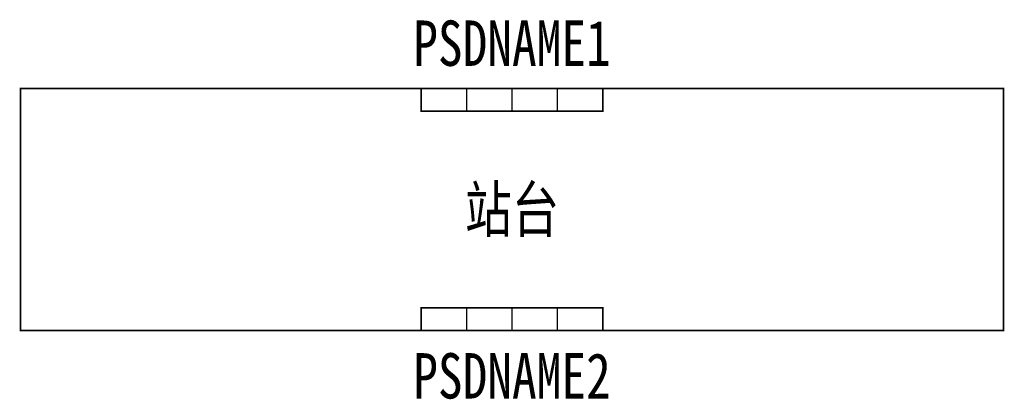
# Model space of a CAD drawing. Header units: inches. Extents: x -32.6 to 32.6, y -12.6 to 12.6.
import ezdxf
from ezdxf.enums import TextEntityAlignment as Align

# ---------------------------------------------------------------- set-up
doc = ezdxf.new("R2010")
doc.units = ezdxf.units.IN
doc.header["$MEASUREMENT"] = 0
doc.styles.add('HZ', font='txt', dxfattribs={"width": 0.8})
doc.styles.add('ST', font='txt', dxfattribs={"width": 0.8})

msp = doc.modelspace()

# ---------------------------------------------------------------- linework, layer by layer
at = {"color": 7, "const_width": 0.1}
for points in [[(-32.5, 8), (32.5, 8), (32.5, -8), (-32.5, -8)], [(-6, 8), (6, 8), (6, 6.5), (-6, 6.5)], [(-6, -8), (6, -8), (6, -6.5), (-6, -6.5)]]:
    msp.add_lwpolyline(points, close=True, dxfattribs=at)
for points in [[(-3, 6.5), (-3, 8)], [(0, 6.5), (0, 8)], [(3, 6.5), (3, 8)], [(-3, -6.5), (-3, -8)], [(0, -6.5), (0, -8)], [(3, -6.5), (3, -8)]]:
    msp.add_lwpolyline(points, dxfattribs=at)

# ---------------------------------------------------------------- texts
at = {"color": 7, "style": 'ST', "width": 0.8}
msp.add_text('站台', height=3, dxfattribs=at).set_placement((0, 0), align=Align.MIDDLE_CENTER)
at = {"style": 'HZ', "width": 0.8}
for tag, text, p in [('PSDNAME1', 'PSD001', (0, 11)), ('PSDNAME2', 'PSD002', (0, -11))]:
    msp.add_attdef(tag, text=text, height=3, dxfattribs=at).set_placement(p, align=Align.MIDDLE_CENTER)

doc.saveas('drawing.dxf')
